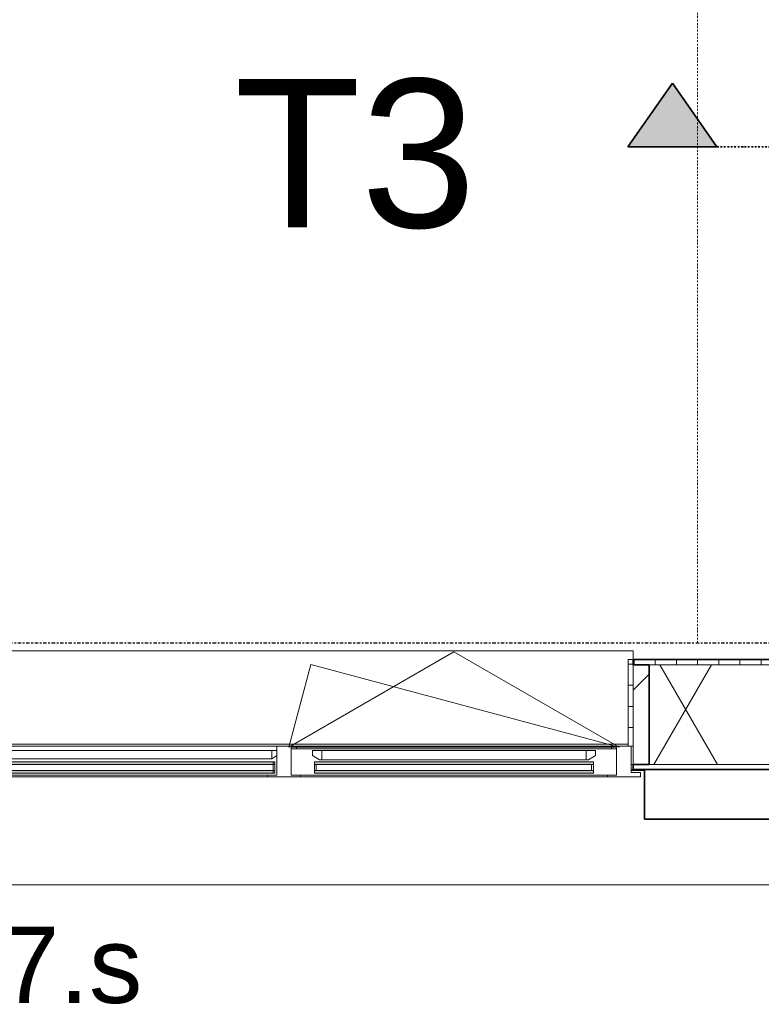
# Model space of a CAD drawing. Header units: millimetres. Extents: x -80560 to 110805, y -11020 to 52719.
# Tile 38 of 145: x 49170 to 50920, y 9147 to 11470. Entities that reach past the tile are written whole.
import ezdxf

# ---------------------------------------------------------------- set-up
doc = ezdxf.new("R2010")
doc.units = ezdxf.units.MM
for name, pattern in [('CENTER2', [20, 8, -4, 4, -4]), ('DASHDOT2', [8, 4, -2, 0, -2]), ('DASHED2-1', [3, 2, -1])]:
    doc.linetypes.add(name, pattern=pattern)
for name, color, linetype, lineweight in [('A-DETL-GENF', 92, 'Continuous', 18), ('A-FLOR-OVHD', 1, 'DASHED2-1', 18), ('A-GENM', 13, 'Continuous', 18), ('A-GLAZ', 151, 'Continuous', 18), ('A-GLAZ-IDEN', 152, 'Continuous', 18), ('A-GLAZ-SILL', 1, 'Continuous', 18), ('A-WALL', 113, 'Continuous', 35), ('A-WALL-PATT', 111, 'Continuous', 35), ('G-ANNO-SYMB', 111, 'Continuous', 9), ('S-GRID', 1, 'Continuous', 9)]:
    doc.layers.add(name, color=color, linetype=linetype, lineweight=lineweight)
doc.styles.add('Arial', font='arial.ttf', dxfattribs={"height": 180})
doc.styles.add('Arial_3', font='arial.ttf', dxfattribs={"height": 350})

# ---------------------------------------------------------------- blocks, each defined once
blk = doc.blocks.new('Basic Wall _ 41_WA_n3o_cladding_vertikaal_random_100mm_oorspronkelijk - ___-31301049-DO_03 derde verdieping')
at = {"layer": 'A-WALL', "lineweight": 18}
for p, q in [((25718, 9701), (25723, 9701)), ((25718, 9699), (25750, 9699)), ((53921, 9429), (9429, 9429))]:
    blk.add_line(p, q, dxfattribs=at)
blk = doc.blocks.new('merk 2700 draaikiep - std-33663801-DO_03 derde verdieping')
at = {"layer": 'A-GLAZ'}
for p, q in [((-1318, 72), (-1284, 72)), ((-1318, 10), (-1318, 72)), ((-1284, 72), (-1284, 4)), ((482, 72), (516, 72)), ((482, 4), (482, 72)), ((516, 72), (516, 4)), ((1284, 72), (1318, 72)), ((1284, 4), (1284, 72)), ((1318, 72), (1318, 10)), ((-1340, 10), (-1318, 10)), ((-1340, 0), (-1340, 10)), ((-1284, 4), (-1262, 4)), ((-1262, 4), (-1262, 0)), ((460, 4), (482, 4)), ((460, 0), (460, 4)), ((516, 4), (538, 4)), ((538, 4), (538, 0)), ((1262, 4), (1284, 4)), ((1262, 0), (1262, 4)), ((1318, 10), (1340, 10)), ((1340, 10), (1340, 0)), ((-1262, 0), (-1340, 0)), ((538, 0), (460, 0)), ((1340, 0), (1262, 0))]:
    blk.add_line(p, q, dxfattribs=at)
at = {"layer": 'A-GLAZ-SILL'}
for p, q in [((-1284, 72), (482, 72)), ((516, 72), (1284, 72)), ((-1262, 4), (460, 4)), ((-1262, 0), (460, 0)), ((538, 4), (1262, 4)), ((538, 0), (1262, 0))]:
    blk.add_line(p, q, dxfattribs=at)
blk = doc.blocks.new('NLRS_41_GM_WPB_spouwlat-SH_generiek_ISR - 235x38-V24-DO_03 derde verdieping')
at = {"layer": 'A-GENM'}
h = blk.add_hatch(dxfattribs=at)
h.set_pattern_fill('FP_56', color=256, style=0, pattern_type=2)
h.set_pattern_definition([(45, (0, 0), (-141.4214, 141.4214), [])])
h.paths.add_polyline_path([(25761, 9713), (25761, 9948), (25723, 9948), (25723, 9713)], flags=0)
for p, q in [((25761, 9948), (25723, 9948)), ((25723, 9948), (25723, 9713)), ((25761, 9713), (25761, 9948)), ((25723, 9713), (25761, 9713))]:
    blk.add_line(p, q, dxfattribs=at)
blk = doc.blocks.new('41_dagkanten_SH_generiek_ISR - 12x204_5-V25-DO_03 derde verdieping')
at = {"layer": 'A-GENM'}
h = blk.add_hatch(dxfattribs=at)
h.set_pattern_fill('FP_57', color=256, style=0, pattern_type=2)
h.set_pattern_definition([(0, (0, 0), (0, 50), [])])
h.paths.add_polyline_path([(25723, 9756), (25723, 9960.5), (25711, 9960.5), (25711, 9756), (25718, 9756)], flags=0)
for p, q in [((25723, 9960.5), (25711, 9960.5)), ((25711, 9960.5), (25711, 9756)), ((25723, 9756), (25723, 9960.5)), ((25718, 9756), (25723, 9756))]:
    blk.add_line(p, q, dxfattribs=at)
blk = doc.blocks.new('30_n3o_RT62_glas met glaslat - Type 1-33663807-DO_03 derde verdieping')
at = {"layer": 'A-GENM'}
for points in [[(-878, 25), (878, 25), (878, 31), (-878, 31)], [(-878, 5), (878, 5), (878, 11), (-878, 11)]]:
    blk.add_hatch(color=256, dxfattribs=at).paths.add_polyline_path(points, flags=0)
for p, q in [((878, 31), (-878, 31)), ((-878, 31), (-878, 25)), ((-874, 31), (-878, 31)), ((-878, 31), (-878, 5)), ((-878, 25), (878, 25)), ((-874, 5), (-874, 31)), ((878, 31), (874, 31)), ((874, 31), (874, 5)), ((878, 25), (878, 31)), ((878, 5), (878, 31)), ((878, 11), (-878, 11)), ((-878, 11), (-878, 5)), ((-878, 5), (878, 5)), ((-878, 5), (-874, 5)), ((874, 5), (878, 5)), ((878, 5), (878, 11))]:
    blk.add_line(p, q, dxfattribs=at)
blk = doc.blocks.new('31_n3o_RT62_raam binnensponning_770817_v3 - Type 1-V313-DO_03 derde verdieping')
at = {"layer": 'A-GENM'}
for p, q in [((-372, 66), (-383.1, 66)), ((-383.1, 62), (-372, 62)), ((-372, 62), (-372, 66)), ((372, 66), (-372, 66)), ((-372, 66), (-372, 62)), ((-372, 62), (372, 62)), ((384, 66), (372, 66)), ((372, 66), (372, 62)), ((372, 62), (372, 66)), ((372, 62), (384, 62))]:
    blk.add_line(p, q, dxfattribs=at)
blk = doc.blocks.new('Mobility Plan Swing v2 - Mobility Plan Swing v2-33563606-DO_03 derde verdieping')
at = {"layer": 'A-GENM'}
for p, q in [((-390, 0), (337.7, -195)), ((-390, 0), (0, -225.2)), ((0, -225.2), (390, 0)), ((390, 0), (337.7, -195))]:
    blk.add_line(p, q, dxfattribs=at)
blk = doc.blocks.new('DPWP_30_n3o_RT62_glas met glaslat Frame1 - Type 1-33663810-DO_03 derde verdieping')
at = {"layer": 'A-GENM'}
for p, q in [((-871, 27), (-883, 27)), ((-871, 7.8), (-871, 27)), ((871, 27), (-871, 27)), ((-871, 27), (-871, 7.8)), ((871, 7.8), (871, 27)), ((883, 27), (871, 27)), ((871, 27), (871, 7.8)), ((-883, 15), (-871, 7.8)), ((-871, 7.8), (871, 7.8)), ((871, 7.8), (883, 15))]:
    blk.add_line(p, q, dxfattribs=at)
blk = doc.blocks.new('30_n3o_RT62_glas met glaslat - Type 1-33654604-DO_03 derde verdieping')
at = {"layer": 'A-GENM'}
for points in [[(-329, 31), (-329, 25), (329, 25), (329, 31), (-232.1, 31)], [(-232.1, 11), (-329, 11), (-329, 5), (329, 5), (329, 11)]]:
    blk.add_hatch(color=256, dxfattribs=at).paths.add_polyline_path(points, flags=0)
for p, q in [((-329, 25), (-329, 31)), ((-329, 31), (329, 31)), ((329, 25), (-329, 25)), ((-329, 11), (-329, 25)), ((-325, 25), (-325, 11)), ((325, 11), (325, 25)), ((329, 25), (329, 31)), ((329, 25), (329, 11)), ((-329, 5), (-329, 11)), ((-329, 11), (329, 11)), ((329, 5), (-329, 5)), ((-0.5, 0), (0.5, 0)), ((329, 5), (329, 11))]:
    blk.add_line(p, q, dxfattribs=at)
blk = doc.blocks.new('DPWP_30_n3o_RT62_glas met glaslat Frame1 - Type 1-33654607-DO_03 derde verdieping')
at = {"layer": 'A-GENM'}
for p, q in [((-334, 27), (-312, 27)), ((-334, 15), (-334, 27)), ((-312, 27), (-312, 5)), ((-312, 27), (312, 27)), ((312, 5), (312, 27)), ((312, 27), (334, 27)), ((334, 27), (334, 15)), ((-317.317, 5), (-334, 15)), ((-312, 5), (-317.317, 5)), ((-312, 5), (312, 5)), ((317.317, 5), (312, 5)), ((334, 15), (317.317, 5))]:
    blk.add_line(p, q, dxfattribs=at)
blk = doc.blocks.new('NLRS_42_GM_ISR_vensterbank_kunststeen-SH_generiek_ISR - 220x20-33891699-DO_03 derde verdieping')
at = {"layer": 'A-GENM'}
for p, q in [((-1323, 199.5), (-1323, 220)), ((-1323, 220), (1323, 220)), ((1323, 220), (1323, 199.5)), ((1311, 0), (-1311, 0))]:
    blk.add_line(p, q, dxfattribs=at)
blk = doc.blocks.new('01_n3o_symbool_lijn_met_tekst - brandwerend_B60-31157474-DO_03 derde verdieping')
at = {"layer": 'A-DETL-GENF', "color": 3, "linetype": 'DASHDOT2'}
blk.add_line((0, 0), (8362.5, 0), dxfattribs=at)
blk = doc.blocks.new('Section - 00_n3o_sectionmark_detailaanduiding-325618-DO_03 derde verdieping')
at = {"layer": 'G-ANNO-SYMB'}
blk.add_hatch(color=256, dxfattribs=at).paths.add_polyline_path([(0, 0), (1.05, 1.5), (2.101, 0)], flags=0)
at = {"layer": 'G-ANNO-SYMB', "linetype": 'DASHDOT2', "lineweight": 35}
for p, q in [((1.05, 1.5), (0, 0)), ((2.101, 0), (1.05, 1.5)), ((0, 0), (2.101, 0))]:
    blk.add_line(p, q, dxfattribs=at)

msp = doc.modelspace()

# ---------------------------------------------------------------- hatches: boundary and pattern name
at = {"layer": 'A-WALL-PATT', "lineweight": 18}
h = msp.add_hatch(dxfattribs=at)
h.set_pattern_fill('FP_2', color=256, style=0, pattern_type=2)
h.set_pattern_definition([(60, (24894.82, 0), (-274.963, 158.75), []), (120, (24894.82, 0), (-274.963, -158.75), [])])
h.paths.add_polyline_path([(75383.8, 9713), (75383.8, 9948), (74955.8, 9948), (74955.8, 9713), (75361.2, 9713)], flags=0)
h.paths.add_polyline_path([(78531.8, 9713), (78531.8, 9948), (77205.8, 9948), (77205.8, 9713), (78297.9, 9713)], flags=0)
h.paths.add_polyline_path([(73011.8, 9713), (73133.8, 9713), (73133.8, 9948), (72255.8, 9948), (72255.8, 9713), (72424.4, 9713)], flags=0)
h.paths.add_polyline_path([(71249.8, 9713), (71333.8, 9713), (71333.8, 9948), (69555.8, 9948), (69555.8, 9713), (70075.1, 9713)], flags=0)
h.paths.add_polyline_path([(67725.7, 9713), (67733.8, 9713), (67733.8, 9948), (65055.8, 9948), (65055.8, 9713), (67138.3, 9713)], flags=0)
h.paths.add_polyline_path([(62333.8, 9713), (62333.8, 9948), (61455.8, 9948), (61455.8, 9713), (62145.9, 9713)], flags=0)
h.paths.add_polyline_path([(59633.8, 9713), (59633.8, 9948), (59205.8, 9948), (59205.8, 9713), (59502.9, 9713)], flags=0)
h.paths.add_polyline_path([(57383.8, 9713), (57383.8, 9948), (55005.9, 9948), (55005.9, 9713), (57153.5, 9713)], flags=0)
h.paths.add_polyline_path([(54083.9, 9713), (54083.9, 9948), (53355.8, 9948), (53355.8, 9713), (53923.1, 9713)], flags=0)
h.paths.add_polyline_path([(52433.8, 9713), (52433.8, 9948), (50655.8, 9948), (50655.8, 9713), (51867.4, 9713)], flags=0)
h.paths.add_polyline_path([(47756, 9713), (47933.8, 9713), (47933.8, 9948), (47055.8, 9948), (47055.8, 9713), (47168.7, 9713)], flags=0)
h.paths.add_polyline_path([(45994, 9713), (46133.8, 9713), (46133.8, 9948), (45255.8, 9948), (45255.8, 9713), (45406.6, 9713)], flags=0)
h.paths.add_polyline_path([(44333.8, 9713), (44333.8, 9948), (42555.8, 9948), (42555.8, 9713), (44231.9, 9713)], flags=0)
h.paths.add_polyline_path([(40707.9, 9713), (40733.8, 9713), (40733.8, 9948), (39405.8, 9948), (39405.8, 9713), (40120.5, 9713)], flags=0)
h.paths.add_polyline_path([(36683.8, 9713), (36683.8, 9948), (34607.8, 9948), (34607.8, 9713), (36596.5, 9713)], flags=0)
h = msp.add_hatch(dxfattribs=at)
h.set_pattern_fill('FP_55', color=256, angle=90, style=0, pattern_type=2)
h.set_pattern_definition([(90, (56569.82, 9701), (-50, -2e-13), [])])
h.paths.add_polyline_path([(77205.8, 9948), (78296.8, 9948), (78296.8, 9960.5), (77167.8, 9960.5), (77167.8, 9948)], flags=0)
h.paths.add_polyline_path([(75421.8, 9948), (75421.8, 9960.5), (74917.8, 9960.5), (74917.8, 9948), (75383.8, 9948)], flags=0)
h.paths.add_polyline_path([(73133.8, 9948), (73171.8, 9948), (73171.8, 9960.5), (72217.8, 9960.5), (72217.8, 9948), (73011.8, 9948)], flags=0)
h.paths.add_polyline_path([(71371.8, 9948), (71371.8, 9960.5), (69517.8, 9960.5), (69517.8, 9948), (71333.8, 9948)], flags=0)
h.paths.add_polyline_path([(67771.8, 9948), (67771.8, 9960.5), (65017.8, 9960.5), (65017.8, 9948), (67733.8, 9948)], flags=0)
h.paths.add_polyline_path([(62371.8, 9948), (62371.8, 9960.5), (61417.8, 9960.5), (61417.8, 9948), (62333.8, 9948)], flags=0)
h.paths.add_polyline_path([(57153.5, 9948), (57421.8, 9948), (57421.8, 9960.5), (54967.9, 9960.5), (54967.9, 9948), (56566.2, 9948)], flags=0)
h.paths.add_polyline_path([(59502.9, 9948), (59671.8, 9948), (59671.8, 9960.5), (59167.8, 9960.5), (59167.8, 9948), (59205.8, 9948)], flags=0)
h.paths.add_polyline_path([(51573.7, 9948), (52471.8, 9948), (52471.8, 9960.5), (50617.8, 9960.5), (50617.8, 9948), (51426.9, 9948)], flags=0)
h.paths.add_polyline_path([(54121.9, 9948), (54121.9, 9960.5), (53317.8, 9960.5), (53317.8, 9948), (54083.9, 9948)], flags=0)
h.paths.add_polyline_path([(47971.8, 9948), (47971.8, 9960.5), (47017.8, 9960.5), (47017.8, 9948), (47933.8, 9948)], flags=0)
h.paths.add_polyline_path([(46171.8, 9948), (46171.8, 9960.5), (45217.8, 9960.5), (45217.8, 9948), (46133.8, 9948)], flags=0)
h.paths.add_polyline_path([(44371.8, 9948), (44371.8, 9960.5), (42517.8, 9960.5), (42517.8, 9948), (44333.8, 9948)], flags=0)
h.paths.add_polyline_path([(40771.8, 9948), (40771.8, 9960.5), (39367.8, 9960.5), (39367.8, 9948), (40733.8, 9948)], flags=0)
h.paths.add_polyline_path([(36596.5, 9948), (36721.8, 9948), (36721.8, 9960.5), (34842.8, 9960.5), (34842.8, 9948), (36009.1, 9948)], flags=0)
h = msp.add_hatch(dxfattribs=at)
h.set_pattern_fill('FP_54', color=256, style=0, pattern_type=2)
h.set_pattern_definition([(0, (56569.82, 9701), (2e-14, 50), [])])
h.paths.add_polyline_path([(78543.8, 9701), (78543.8, 9713), (77167.8, 9713), (77167.8, 9701), (78297.9, 9701)], flags=0)
h.paths.add_polyline_path([(74917.8, 9701), (75421.8, 9701), (75421.8, 9713), (74917.8, 9713)], flags=0)
h.paths.add_polyline_path([(71371.8, 9701), (71371.8, 9713), (69517.8, 9713), (69517.8, 9701), (71249.8, 9701)], flags=0)
h.paths.add_polyline_path([(72217.8, 9701), (73171.8, 9701), (73171.8, 9713), (72217.8, 9713)], flags=0)
h.paths.add_polyline_path([(66551, 9701), (67771.8, 9701), (67771.8, 9713), (65017.8, 9713), (65017.8, 9701), (65376.3, 9701)], flags=0)
h.paths.add_polyline_path([(61852.3, 9701), (62371.8, 9701), (62371.8, 9713), (61417.8, 9713), (61417.8, 9701), (61558.6, 9701)], flags=0)
h.paths.add_polyline_path([(59209.2, 9701), (59671.8, 9701), (59671.8, 9713), (59167.8, 9713), (59167.8, 9701)], flags=0)
h.paths.add_polyline_path([(56566.2, 9701), (57421.8, 9701), (57421.8, 9713), (54967.9, 9713), (54967.9, 9701), (55978.8, 9701)], flags=0)
h.paths.add_polyline_path([(53335.8, 9701), (54121.9, 9701), (54121.9, 9713), (53317.8, 9713), (53317.8, 9701)], flags=0)
h.paths.add_polyline_path([(52454.8, 9701), (52471.8, 9701), (52471.8, 9713), (50617.8, 9713), (50617.8, 9701), (51867.4, 9701)], flags=0)
h.paths.add_polyline_path([(47756, 9701), (47971.8, 9701), (47971.8, 9713), (47017.8, 9713), (47017.8, 9701), (47168.7, 9701)], flags=0)
h.paths.add_polyline_path([(45406.6, 9701), (46171.8, 9701), (46171.8, 9713), (45217.8, 9713), (45217.8, 9701)], flags=0)
h.paths.add_polyline_path([(42517.8, 9701), (44371.8, 9701), (44371.8, 9713), (42517.8, 9713)], flags=0)
h.paths.add_polyline_path([(40707.9, 9701), (40771.8, 9701), (40771.8, 9713), (39367.8, 9713), (39367.8, 9701), (40120.5, 9701)], flags=0)
h.paths.add_polyline_path([(36009.1, 9701), (36721.8, 9701), (36721.8, 9713), (34595.8, 9713), (34595.8, 9701), (35421.8, 9701)], flags=0)

# ---------------------------------------------------------------- linework, layer by layer
at = {"layer": 'A-FLOR-OVHD'}
msp.add_line((34323.8, 9429), (78815.8, 9429), dxfattribs=at)
at = {"layer": 'A-WALL'}
for p, q in [((52471.8, 9960.5), (50617.8, 9960.5)), ((50617.8, 9960.5), (50617.8, 9948)), ((50617.8, 9948), (50655.8, 9948)), ((50655.8, 9948), (50655.8, 9713)), ((50655.8, 9713), (50617.8, 9713)), ((50617.8, 9713), (50617.8, 9701)), ((50617.8, 9701), (52471.8, 9701)), ((50644.8, 9701), (50644.8, 9584)), ((50644.8, 9584), (52444.8, 9584))]:
    msp.add_line(p, q, dxfattribs=at)
at = {"layer": 'A-WALL', "lineweight": 18}
for p, q in [((50655.8, 9948), (52433.8, 9948)), ((50617.8, 9713), (50612.8, 9713)), ((50655.8, 9713), (52433.8, 9713))]:
    msp.add_line(p, q, dxfattribs=at)
at = {"layer": 'G-ANNO-SYMB', "linetype": 'DASHDOT2', "lineweight": 35}
msp.add_line((50605.2, 11170), (54580.3, 11170), dxfattribs=at)
at = {"layer": 'S-GRID', "linetype": 'CENTER2', "lineweight": 25}
msp.add_line((29945.3, 10000), (110204.9, 10000), dxfattribs=at)

# ---------------------------------------------------------------- block references
at = {"layer": 'A-DETL-GENF', "color": 3, "linetype": 'DASHDOT2', "rotation": 90}
msp.add_blockref('01_n3o_symbool_lijn_met_tekst - brandwerend_B60-31157474-DO_03 derde verdieping', (50769.8, 10000), dxfattribs=at)
at = {"layer": 'A-GENM'}
for name, p in [('NLRS_42_GM_ISR_vensterbank_kunststeen-SH_generiek_ISR - 220x20-33891699-DO_03 derde verdieping', (49294.8, 9761)), ('41_dagkanten_SH_generiek_ISR - 12x204_5-V25-DO_03 derde verdieping', (24894.8, 0)), ('NLRS_41_GM_WPB_spouwlat-SH_generiek_ISR - 235x38-V24-DO_03 derde verdieping', (24894.8, 0)), ('DPWP_30_n3o_RT62_glas met glaslat Frame1 - Type 1-33663810-DO_03 derde verdieping', (48893.8, 9719)), ('31_n3o_RT62_raam binnensponning_770817_v3 - Type 1-V313-DO_03 derde verdieping', (50194.8, 9688)), ('DPWP_30_n3o_RT62_glas met glaslat Frame1 - Type 1-33654607-DO_03 derde verdieping', (50194.8, 9719)), ('30_n3o_RT62_glas met glaslat - Type 1-33663807-DO_03 derde verdieping', (48893.8, 9688)), ('30_n3o_RT62_glas met glaslat - Type 1-33654604-DO_03 derde verdieping', (50194.8, 9688))]:
    msp.add_blockref(name, p, dxfattribs=at)
at = {"layer": 'A-GENM', "rotation": 180}
msp.add_blockref('Mobility Plan Swing v2 - Mobility Plan Swing v2-33563606-DO_03 derde verdieping', (50194.8, 9754), dxfattribs=at)
at = {"layer": 'A-GLAZ'}
msp.add_blockref('merk 2700 draaikiep - std-33663801-DO_03 derde verdieping', (49294.8, 9684), dxfattribs=at)
at = {"layer": 'A-WALL', "lineweight": 18}
msp.add_blockref('Basic Wall _ 41_WA_n3o_cladding_vertikaal_random_100mm_oorspronkelijk - ___-31301049-DO_03 derde verdieping', (24894.8, 0), dxfattribs=at)
at = {"layer": 'G-ANNO-SYMB', "linetype": 'DASHDOT2', "lineweight": 35, "xscale": 99.99999999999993, "yscale": 99.99999999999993, "zscale": 99.99999999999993}
msp.add_blockref('Section - 00_n3o_sectionmark_detailaanduiding-325618-DO_03 derde verdieping', (50605.2, 11170), dxfattribs=at)

# ---------------------------------------------------------------- texts
at = {"layer": 'A-GLAZ-IDEN', "lineweight": 9, "insert": (48956.1, 9330.6), "char_height": 180, "width": 593.249, "attachment_point": 1, "style": 'Arial'}
msp.add_mtext('A7.s', dxfattribs=at)
at = {"layer": 'G-ANNO-SYMB', "insert": (49676.4, 11330), "char_height": 350, "width": 697.468, "attachment_point": 1, "style": 'Arial_3'}
msp.add_mtext('T3', dxfattribs=at)

doc.saveas('drawing.dxf')
